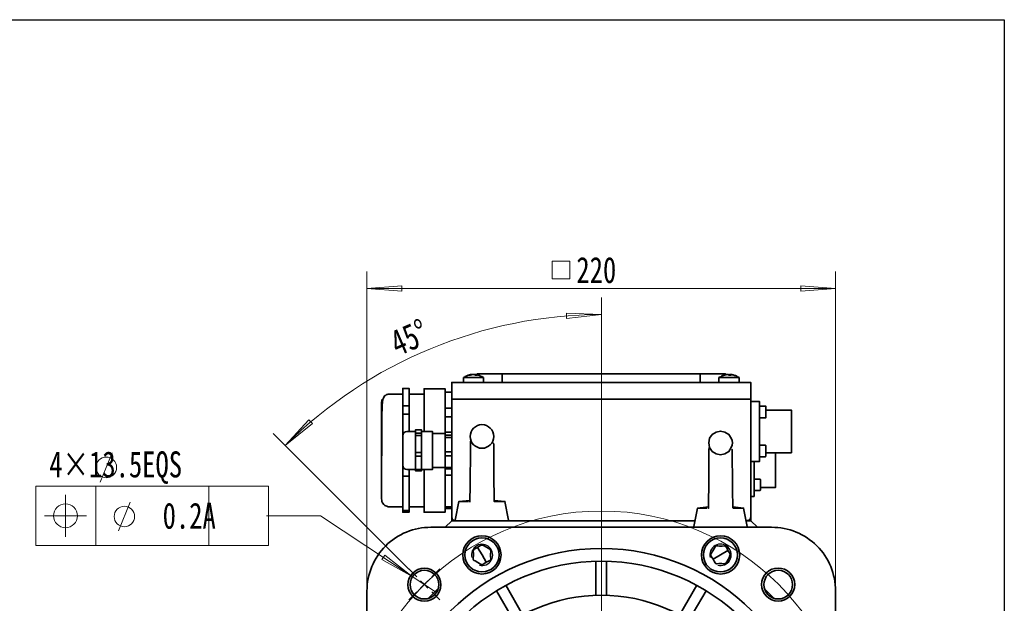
# Model space of a CAD drawing. Header units: millimetres. Extents: x 0 to 16.2, y 0 to 11.1.
# Tile 5 of 5: x 11.7 to 16.2, y 8.4 to 11.1. Entities that reach past the tile are written whole.
import ezdxf

# ---------------------------------------------------------------- set-up
doc = ezdxf.new("R2010")
doc.units = ezdxf.units.MM
doc.styles.add('PDF HYSWLongFangSong', font='hyswlongfangsong.ttf')

msp = doc.modelspace()

# ---------------------------------------------------------------- linework, layer by layer
for p, q in [((-0.0068, 11.1247), (16.2074, 11.1247)), ((16.2074, 11.1247), (16.2074, 0.0078))]:
    msp.add_line(p, q)
at = {"color": 7, "lineweight": 18}
for points in [[(14.2, 9.9278), (14.2, 10.0083), (14.1181, 10.0083), (14.1181, 9.9278)], [(13.2625, 9.8819), (13.4236, 9.8944), (13.4236, 9.8708)], [(15.4278, 9.8819), (15.2667, 9.8708), (15.2667, 9.8944)], [(14.3458, 9.7625), (14.1847, 9.7444), (14.1847, 9.7681)], [(12.8847, 9.1569), (12.9944, 9.275), (13.0111, 9.2583)], [(12.0097, 8.6944), (12.0097, 8.9694), (11.7333, 8.9694), (11.7333, 8.6944)], [(12.8083, 8.6944), (12.8083, 8.9694)], [(13.4722, 8.5514), (13.3444, 8.65), (13.3319, 8.6306)]]:
    msp.add_lwpolyline(points, close=True, dxfattribs=at)
for points in [[(13.2625, 8.4847), (13.2625, 9.9611)], [(15.4278, 8.4847), (15.4278, 9.9611)], [(13.2625, 9.8819), (15.4278, 9.8819)], [(14.3458, 8.7056), (14.3458, 9.8403)], [(13.4556, 8.5861), (12.8292, 9.2125)], [(12.0306, 8.9875), (12.0847, 9.1236)], [(12.8083, 8.9694), (11.7333, 8.9694), (11.7333, 8.6944), (12.8083, 8.6944)], [(12.5319, 8.9694), (12.5319, 8.6944)], [(12.5319, 8.9694), (12.5319, 8.6944)], [(12.8083, 8.9694), (12.8083, 8.6944)], [(11.8694, 8.7347), (11.8694, 8.9292)], [(12.1153, 8.7625), (12.1681, 8.8958)], [(11.7722, 8.8319), (11.9667, 8.8319)], [(13.5833, 8.4778), (13.4722, 8.5514), (13.0486, 8.8319), (12.7986, 8.8319)], [(14.3458, 7.7471), (14.3458, 8.7067)], [(13.4933, 8.5504), (13.4568, 8.5869)], [(13.5629, 8.5504), (13.5994, 8.5869)], [(13.5097, 8.4972), (13.5278, 8.5153), (13.5097, 8.5319)], [(13.5444, 8.5319), (13.5278, 8.5153), (13.5444, 8.4972)], [(13.4933, 8.4808), (13.4568, 8.4443)], [(13.5629, 8.4808), (13.5994, 8.4443)]]:
    msp.add_lwpolyline(points, dxfattribs=at)
at = {"color": 7, "lineweight": 35}
for points in [[(13.7528, 9.4847), (13.7514, 9.4847), (13.75, 9.4847), (13.7472, 9.4847), (13.7458, 9.4847), (13.7417, 9.4847), (13.7361, 9.4833), (13.7306, 9.4819), (13.7264, 9.4806), (13.7208, 9.4778), (13.7167, 9.4764), (13.7125, 9.4736), (13.7083, 9.4708), (13.7083, 9.4486)], [(13.8014, 9.4708), (13.8, 9.4708), (13.7958, 9.4708), (13.7875, 9.4708), (13.7778, 9.4708), (13.7653, 9.4708), (13.7528, 9.4708), (13.7403, 9.4708), (13.7292, 9.4708), (13.7194, 9.4708), (13.7125, 9.4708), (13.7083, 9.4708)], [(13.7625, 9.4847), (13.7639, 9.4847), (13.7653, 9.4847), (13.7667, 9.4847), (13.7681, 9.4833), (13.7694, 9.4833), (13.7708, 9.4833), (13.7722, 9.4819), (13.7708, 9.4819), (13.7694, 9.4819), (13.7681, 9.4819), (13.7667, 9.4819), (13.7653, 9.4819), (13.7639, 9.4819), (13.7625, 9.4833), (13.7611, 9.4833), (13.7597, 9.4833), (13.7583, 9.4847), (13.7569, 9.4847), (13.7556, 9.4847), (13.7542, 9.4847), (13.7528, 9.4847), (13.7514, 9.4847), (13.75, 9.4847), (13.7486, 9.4847), (13.7472, 9.4847), (13.7458, 9.4833), (13.7444, 9.4833), (13.7431, 9.4833), (13.7417, 9.4833), (13.7403, 9.4819), (13.7389, 9.4819), (13.7375, 9.4819), (13.7361, 9.4819), (13.7347, 9.4819), (13.7333, 9.4819), (13.7347, 9.4833), (13.7375, 9.4833), (13.7389, 9.4833), (13.7403, 9.4833), (13.7417, 9.4847), (13.7431, 9.4847), (13.7444, 9.4847), (13.7458, 9.4847)], [(13.7472, 9.4847), (13.7472, 9.4847)], [(13.7472, 9.4847), (13.7472, 9.4847)], [(13.7472, 9.4847), (13.7472, 9.4847)], [(13.7569, 9.4847), (13.7583, 9.4847), (13.7597, 9.4847), (13.7611, 9.4847), (13.7625, 9.4847), (13.7639, 9.4847), (13.7625, 9.4847), (13.7611, 9.4847), (13.7597, 9.4847), (13.7583, 9.4847), (13.7569, 9.4847), (13.7556, 9.4847), (13.7542, 9.4847)], [(13.7625, 9.4847), (13.7625, 9.4847)], [(13.8014, 9.4486), (13.8014, 9.4708), (13.7972, 9.4736), (13.7931, 9.4764), (13.7875, 9.4778), (13.7833, 9.4806), (13.7778, 9.4819), (13.7736, 9.4833), (13.7681, 9.4847), (13.7625, 9.4847), (13.7625, 9.4833)], [(13.7625, 9.4847), (13.7625, 9.4847)], [(13.8875, 9.4486), (13.8875, 9.4889), (13.7722, 9.4889), (13.7722, 9.4833)], [(14.8028, 9.4486), (14.8028, 9.4889), (13.8875, 9.4889)], [(14.9181, 9.4833), (14.9181, 9.4889), (14.8028, 9.4889)], [(14.9417, 9.4819), (14.9417, 9.4847), (14.9431, 9.4847), (14.9431, 9.4833), (14.9444, 9.4833), (14.9444, 9.4819), (14.9431, 9.4819), (14.9417, 9.4819), (14.9403, 9.4819), (14.9389, 9.4819), (14.9375, 9.4819), (14.9361, 9.4819), (14.9347, 9.4819), (14.9347, 9.4833), (14.9333, 9.4833), (14.9333, 9.4847), (14.9319, 9.4847), (14.9306, 9.4847), (14.9292, 9.4847), (14.9278, 9.4847), (14.925, 9.4847), (14.9236, 9.4847), (14.9222, 9.4833), (14.9194, 9.4833), (14.9181, 9.4833), (14.9167, 9.4833), (14.9153, 9.4819), (14.9139, 9.4819), (14.9125, 9.4819), (14.9097, 9.4806), (14.9069, 9.4806), (14.9042, 9.4792), (14.9, 9.4778), (14.8972, 9.475), (14.8944, 9.4736), (14.8917, 9.4722), (14.8889, 9.4708), (14.8889, 9.4486)], [(14.9819, 9.4708), (14.9778, 9.4708), (14.9708, 9.4708), (14.9625, 9.4708), (14.9514, 9.4708), (14.9375, 9.4708), (14.925, 9.4708), (14.9139, 9.4708), (14.9028, 9.4708), (14.8958, 9.4708), (14.8903, 9.4708), (14.8889, 9.4708)], [(14.9125, 9.4819), (14.9153, 9.4833), (14.9167, 9.4833), (14.9181, 9.4833), (14.9194, 9.4833), (14.9222, 9.4847), (14.9236, 9.4847), (14.925, 9.4847), (14.9278, 9.4847), (14.9292, 9.4847)], [(14.9375, 9.4819), (14.9361, 9.4819), (14.9347, 9.4819), (14.9333, 9.4819)], [(14.9819, 9.4486), (14.9819, 9.4708), (14.9792, 9.4722), (14.9764, 9.4736), (14.9736, 9.475), (14.9708, 9.4778), (14.9681, 9.4792), (14.9653, 9.4806), (14.9611, 9.4806), (14.9583, 9.4819), (14.9569, 9.4833), (14.9556, 9.4833), (14.9528, 9.4833), (14.9514, 9.4833), (14.95, 9.4847), (14.9472, 9.4847), (14.9458, 9.4847), (14.9444, 9.4847), (14.9431, 9.4847), (14.9417, 9.4847), (14.9403, 9.4847), (14.9389, 9.4847), (14.9375, 9.4847), (14.9375, 9.4833), (14.9361, 9.4833), (14.9361, 9.4819)], [(13.4278, 9.3403), (13.4278, 9.3806), (13.4278, 9.4208), (13.4569, 9.4208), (13.4569, 9.3806), (13.4569, 9.3403)], [(13.6236, 9.2056), (13.6236, 9.2111), (13.6236, 9.2181), (13.6236, 9.2319), (13.6236, 9.2611), (13.6236, 9.2889), (13.6236, 9.3139), (13.6236, 9.3375), (13.6236, 9.3583), (13.6236, 9.3764), (13.6236, 9.3917), (13.6236, 9.4042), (13.6236, 9.4125), (13.6236, 9.4181), (13.6236, 9.4194), (13.5264, 9.4194), (13.5264, 9.4181), (13.5264, 9.4125), (13.5264, 9.4042), (13.5264, 9.3917), (13.5264, 9.3764), (13.5264, 9.3583), (13.5264, 9.3375), (13.5264, 9.3139), (13.5264, 9.2889), (13.5264, 9.2611), (13.5264, 9.2319), (13.5264, 9.2222)], [(15.0139, 8.8097), (15.0361, 8.8097), (15.0361, 8.8292), (15.0361, 9.3708), (15.0347, 9.3708), (15.0333, 9.3708), (15.0306, 9.3708), (15.0278, 9.3708), (15.025, 9.3708), (15.0208, 9.3708), (15.0167, 9.3708), (13.6736, 9.3708), (15.0167, 9.3708), (15.0208, 9.3708), (15.025, 9.3708), (15.0278, 9.3708), (15.0306, 9.3708), (15.0333, 9.3708), (15.0347, 9.3708), (15.0361, 9.3708), (15.0361, 9.4486), (15.0347, 9.4486), (15.0333, 9.4486), (15.0306, 9.4486), (15.0278, 9.4486), (15.025, 9.4486), (15.0208, 9.4486), (15.0167, 9.4486), (13.6736, 9.4486), (13.6694, 9.4486), (13.6653, 9.4486), (13.6625, 9.4486), (13.6597, 9.4486), (13.6569, 9.4486), (13.6556, 9.4486), (13.6542, 9.4486), (13.6542, 9.3708), (13.6556, 9.3708), (13.6569, 9.3708), (13.6597, 9.3708), (13.6625, 9.3708), (13.6653, 9.3708), (13.6694, 9.3708), (13.6736, 9.3708), (13.6694, 9.3708), (13.6653, 9.3708), (13.6625, 9.3708), (13.6597, 9.3708), (13.6569, 9.3708), (13.6556, 9.3708), (13.6542, 9.3708), (13.6542, 8.8292)], [(13.4278, 9.3944), (13.3681, 9.3944), (13.3625, 9.3944), (13.3597, 9.3944), (13.3569, 9.3931), (13.3542, 9.3931), (13.3528, 9.3917), (13.3514, 9.3917), (13.35, 9.3903), (13.3486, 9.3889), (13.3458, 9.3875), (13.3417, 9.3833), (13.3389, 9.3764), (13.3361, 9.3694), (13.3347, 9.3583), (13.3333, 9.3417), (13.3333, 9.325), (13.3319, 9.3042), (13.3319, 9.2778), (13.3306, 9.2472), (13.3306, 9.2111), (13.3306, 9.1708), (13.3306, 9.1292), (13.3292, 9.0875), (13.3292, 9.0486), (13.3292, 9.0139), (13.3292, 8.9847), (13.3292, 8.9611), (13.3292, 8.95), (13.3292, 8.9431), (13.3292, 8.9292), (13.3292, 8.9208), (13.3292, 8.9167), (13.3292, 8.9236), (13.3292, 8.9361), (13.3292, 8.9569), (13.3292, 8.9847), (13.3292, 9.0028), (13.3292, 9.0222), (13.3292, 9.0444), (13.3292, 9.0681), (13.3292, 9.0931), (13.3292, 9.1208), (13.3292, 9.1472), (13.3292, 9.175), (13.3292, 9.2014), (13.3292, 9.2278), (13.3292, 9.2514), (13.3292, 9.2722), (13.3292, 9.2917), (13.3292, 9.3083), (13.3292, 9.3333), (13.3292, 9.3472), (13.3292, 9.3542), (13.3292, 9.3556), (13.3292, 9.3514), (13.3319, 9.3681), (13.3375, 9.375)], [(13.5264, 9.3944), (13.4569, 9.3944)], [(13.6236, 9.4042), (13.6542, 9.4042)], [(13.4569, 9.3014), (13.4569, 9.3403), (13.4278, 9.3403), (13.4278, 9.3014)], [(13.6542, 9.3292), (13.6236, 9.3292)], [(15.0361, 9.3597), (15.0764, 9.3597), (15.0764, 9.3583), (15.0764, 9.3556), (15.0764, 9.3542), (15.0764, 9.3514), (15.0764, 9.3472), (15.0764, 9.3431), (15.0764, 9.3403), (15.0764, 9.1042), (15.1014, 9.1042), (15.1028, 9.1042), (15.1028, 9.1056), (15.1042, 9.1056), (15.1056, 9.1069), (15.1056, 9.1083), (15.1056, 9.1111), (15.1056, 9.1167), (15.1056, 9.125), (15.1056, 9.1347), (15.1056, 9.1431), (15.1056, 9.15), (15.1056, 9.1542), (15.1056, 9.1556), (15.1056, 9.1569), (15.1042, 9.1583), (15.1028, 9.1583), (15.1014, 9.1583), (15.0764, 9.1583)], [(15.0764, 9.2847), (15.1014, 9.2847), (15.1028, 9.2847), (15.1042, 9.2847), (15.1042, 9.2861), (15.1056, 9.2861), (15.1056, 9.2875), (15.1056, 9.2889), (15.1056, 9.2903), (15.1056, 9.2958), (15.1056, 9.3028), (15.1056, 9.3125), (15.1056, 9.3208), (15.1056, 9.3278), (15.1056, 9.3333), (15.1056, 9.3347), (15.1056, 9.3361), (15.1056, 9.3375), (15.1042, 9.3375), (15.1042, 9.3389), (15.1028, 9.3389), (15.1014, 9.3389), (15.0764, 9.3389)], [(13.4569, 9.2222), (13.4569, 9.3014), (13.4278, 9.3014), (13.4278, 9.2042)], [(13.6236, 9.2903), (13.6542, 9.2903)], [(15.1056, 9.1236), (15.2236, 9.1236), (15.2236, 9.1264), (15.2236, 9.1319), (15.2236, 9.1417), (15.2236, 9.1542), (15.2236, 9.1681), (15.2236, 9.1847), (15.2236, 9.2028), (15.2236, 9.2222), (15.2236, 9.2403), (15.2236, 9.2583), (15.2236, 9.275), (15.2236, 9.2903), (15.2236, 9.3014), (15.2236, 9.3111), (15.2236, 9.3181), (15.2236, 9.3194), (15.2236, 9.3208), (15.1056, 9.3208)], [(13.4861, 9.2222), (13.4472, 9.2222), (13.4403, 9.2208), (13.4333, 9.2167), (13.4292, 9.2097), (13.4278, 9.2014), (13.4278, 9.1972), (13.4278, 9.1875), (13.4278, 9.1778), (13.4278, 9.1653), (13.4278, 9.1417), (13.4278, 9.1222), (13.4278, 9.1028), (13.4278, 9.0833), (13.4278, 9.075), (13.4278, 9.0681), (13.4278, 9.0653), (13.4278, 9.0667), (13.4292, 9.0583), (13.4333, 9.0514), (13.4403, 9.0472), (13.4472, 9.0458), (13.4861, 9.0458), (13.5153, 9.0458), (13.5153, 9.0403), (13.4861, 9.0403), (13.4861, 9.0458), (13.4861, 9.0764), (13.4861, 9.1083), (13.4861, 9.125)], [(13.4861, 9.2139), (13.4861, 9.2208), (13.4861, 9.2292), (13.5153, 9.2292), (13.5153, 9.2208), (13.5153, 9.2139)], [(13.4861, 9.1083), (13.5153, 9.1083), (13.5153, 9.0764), (13.5153, 9.0458), (13.5653, 9.0458), (13.5653, 9.0472), (13.5653, 9.0514), (13.5653, 9.0597), (13.5653, 9.0708), (13.5653, 9.0847), (13.5653, 9.1014), (13.5653, 9.1181), (13.5653, 9.1361), (13.5653, 9.1542), (13.5653, 9.1708), (13.5653, 9.1861), (13.5653, 9.2), (13.5653, 9.2097), (13.5653, 9.2181), (13.5653, 9.2222), (13.5153, 9.2222)], [(13.5153, 9.2028), (13.5153, 9.2139), (13.4861, 9.2139), (13.4861, 9.2028)], [(13.6236, 9.2125), (13.5653, 9.2125)], [(13.6236, 9.2181), (13.6542, 9.2181)], [(13.6542, 9.2056), (13.6236, 9.2056), (13.6236, 9.1944)], [(13.6542, 9.1278), (13.6236, 9.1278), (13.6236, 9.1611), (13.6236, 9.1944), (13.6542, 9.1944)], [(13.7417, 9.1764), (13.7403, 9.1764), (13.7403, 9.1694), (13.7403, 9.1569), (13.7403, 9.1431), (13.7403, 9.1292), (13.7403, 9.1139), (13.7403, 9.1014), (13.7403, 9.0722), (13.7389, 9.0417), (13.7389, 9.0097), (13.7389, 8.9806), (13.7389, 8.9514), (13.7375, 8.9222), (13.7375, 8.9083), (13.7375, 8.8958)], [(13.8486, 9.1236), (13.8486, 9.1389), (13.8486, 9.1514), (13.8486, 9.1611), (13.8472, 9.1681), (13.8458, 9.1694)], [(13.9, 8.8986), (13.8972, 8.8986), (13.8903, 8.8986), (13.8792, 8.8986), (13.8639, 8.8986), (13.8583, 8.8986), (13.8528, 8.8986), (13.85, 8.8986), (13.85, 8.9069), (13.85, 8.9208), (13.85, 8.9347), (13.85, 8.9472), (13.8486, 8.9764), (13.8486, 9.0069), (13.8486, 9.0375), (13.8486, 9.0681), (13.8486, 9.0972), (13.8486, 9.125), (13.8486, 9.1389), (13.8486, 9.15), (13.8486, 9.1542), (13.8472, 9.1556)], [(14.8431, 9.1472), (14.8417, 9.1389), (14.8417, 9.1278), (14.8417, 9.1139), (14.8417, 9.0986), (14.8417, 9.0847), (14.8417, 9.0708), (14.8417, 9.0431), (14.8417, 9.0125), (14.8417, 8.9806), (14.8417, 8.9514), (14.8403, 8.9222), (14.8403, 8.8931), (14.8403, 8.8792), (14.8403, 8.8667)], [(13.5153, 9.125), (13.5153, 9.1083)], [(13.5653, 9.0556), (13.6236, 9.0556), (13.6236, 9.0833), (13.6236, 9.1097)], [(13.6236, 9.1278), (13.6236, 9.1097), (13.6542, 9.1097)], [(14.95, 9.0944), (14.95, 9.1097), (14.95, 9.1222), (14.95, 9.1319), (14.95, 9.1375), (14.9486, 9.1403)], [(14.9528, 8.8694), (14.9528, 8.8764), (14.9528, 8.8903), (14.9528, 8.9056), (14.9514, 8.9181), (14.9514, 8.9458), (14.9514, 8.9764), (14.9514, 9.0083), (14.9514, 9.0389), (14.95, 9.0667), (14.95, 9.0958), (14.95, 9.1083), (14.95, 9.1208), (14.95, 9.1236), (14.95, 9.1264), (14.9486, 9.1264)], [(15.0361, 9.0833), (15.0764, 9.0833), (15.0764, 9.0847), (15.0764, 9.0861), (15.0764, 9.0875), (15.0764, 9.0903), (15.0764, 9.0931), (15.0764, 9.0958), (15.0764, 9.1), (15.0764, 9.1042)], [(15.0806, 8.9625), (15.15, 8.9625), (15.15, 8.9653), (15.15, 8.9722), (15.15, 8.9833), (15.15, 8.9958), (15.15, 9.0125), (15.15, 9.0306), (15.15, 9.0514), (15.15, 9.0736), (15.15, 9.0958), (15.15, 9.1194), (15.15, 9.1236)], [(13.4569, 9.0458), (13.4569, 9.0153), (13.4278, 9.0153), (13.4278, 9.0639)], [(13.4278, 9.0639), (13.4278, 9.0639)], [(13.6542, 9.0556), (13.6236, 9.0556), (13.6236, 9.05)], [(15.0514, 9.0833), (15.0514, 8.9417), (15.0514, 8.9389), (15.0514, 8.9347), (15.0514, 8.9319), (15.0514, 8.9278), (15.0514, 8.9264), (15.0514, 8.9236), (15.0514, 8.9222), (15.0361, 8.9222)], [(13.4278, 9.0153), (13.4278, 8.9361), (13.4278, 8.8569), (13.4569, 8.8569), (13.4569, 8.9361), (13.4569, 9.0153)], [(13.5264, 9.0458), (13.5264, 9.0181), (13.5264, 8.9903), (13.5264, 8.9639), (13.5264, 8.9389), (13.5264, 8.9181), (13.5264, 8.8986), (13.5264, 8.8819), (13.5264, 8.8694), (13.5264, 8.8583), (13.5264, 8.8528), (13.5264, 8.8486), (13.6236, 8.8486), (13.6236, 8.8528), (13.6236, 8.8583), (13.6236, 8.8694), (13.6236, 8.8819), (13.6236, 8.8986), (13.6236, 8.9181), (13.6236, 8.9389), (13.6236, 8.9639), (13.6236, 8.9903), (13.6236, 9.0181), (13.6236, 9.0472), (13.6236, 9.05), (13.6542, 9.05)], [(13.6236, 9.0208), (13.6542, 9.0208)], [(13.8486, 9.0083), (13.8486, 9.0194)], [(14.9514, 8.9792), (14.9514, 8.9903)], [(15.0514, 8.9486), (15.0778, 8.9486), (15.0792, 8.9486), (15.0806, 8.95), (15.0806, 8.9514), (15.0806, 8.9542), (15.0806, 8.9611), (15.0806, 8.9694), (15.0806, 8.9778), (15.0806, 8.9861), (15.0806, 8.9931), (15.0806, 8.9972), (15.0806, 8.9986), (15.0806, 9), (15.0792, 9.0014), (15.0778, 9.0014), (15.0514, 9.0014)], [(13.3292, 8.9167), (13.3319, 8.8986), (13.3347, 8.8917), (13.3403, 8.8847), (13.3431, 8.8819), (13.3458, 8.8806), (13.35, 8.8778), (13.3542, 8.8764), (13.3611, 8.8736), (13.3681, 8.8736), (13.4278, 8.8736)], [(13.4569, 8.8736), (13.5264, 8.8736)], [(13.7375, 8.9028), (13.6875, 8.8986), (13.6708, 8.8125), (13.6708, 8.8111), (13.6722, 8.8097), (13.6736, 8.8097), (13.6694, 8.8097), (13.6653, 8.8111), (13.6625, 8.8125), (13.6597, 8.8153), (13.6569, 8.8181), (13.6556, 8.8208), (13.6542, 8.825), (13.6542, 8.8292), (13.6542, 8.8097), (13.6236, 8.7792), (13.6542, 8.8097), (14.7792, 8.8097)], [(13.6542, 8.8736), (13.6236, 8.8736)], [(13.6875, 8.8986), (13.6903, 8.8986), (13.6972, 8.8986), (13.7083, 8.8986), (13.7236, 8.8986), (13.7264, 8.8986), (13.7319, 8.8986)], [(13.7347, 8.8986), (13.7375, 8.8986)], [(13.9139, 8.8097), (13.9153, 8.8097), (13.9167, 8.8097), (13.9167, 8.8111), (13.9167, 8.8125), (13.9, 8.8986), (13.85, 8.9028)], [(14.8403, 8.8736), (14.7903, 8.8681), (14.7736, 8.7833), (14.7736, 8.7819), (14.7736, 8.7806), (14.775, 8.7806), (14.7764, 8.7792)], [(15.0167, 8.7792), (15.0181, 8.7806), (15.0194, 8.7806), (15.0194, 8.7819), (15.0194, 8.7833), (15.0028, 8.8681), (14.9528, 8.8736)], [(13.4278, 8.8569), (13.4278, 8.8486), (13.4569, 8.8486), (13.4569, 8.8569)], [(13.6236, 8.8653), (13.6542, 8.8653)], [(14.7903, 8.8681), (14.7931, 8.8681), (14.8, 8.8681), (14.8111, 8.8681), (14.8264, 8.8681), (14.8292, 8.8681), (14.8333, 8.8681)], [(14.8375, 8.8681), (14.8403, 8.8681)], [(14.9528, 8.8681), (14.9542, 8.8681), (14.9611, 8.8681), (14.9667, 8.8681), (14.9819, 8.8681), (14.9931, 8.8681), (15, 8.8681), (15.0028, 8.8681)], [(13.6542, 8.8097), (13.6542, 8.8097)], [(15.0361, 8.8097), (15.0667, 8.7792)], [(13.8139, 8.6181), (13.7944, 8.6514), (13.7736, 8.6861)], [(14.8625, 8.6319), (14.8958, 8.6514), (14.9306, 8.6722)], [(14.9361, 8.6403), (14.9389, 8.6514)], [(14.3208, 8.6222), (14.3208, 8.4639)], [(14.3694, 8.4639), (14.3694, 8.6222)], [(13.9833, 8.3736), (13.9042, 8.5111)], [(14.7861, 8.5111), (14.7069, 8.3736)], [(13.5903, 8.4944), (13.5472, 8.4514)], [(13.8611, 8.4861), (13.9403, 8.35)], [(14.75, 8.35), (14.8292, 8.4861)], [(15.1431, 8.4514), (15.1, 8.4944)]]:
    msp.add_lwpolyline(points, dxfattribs=at)
for points in [[(13.4861, 9.125), (13.5153, 9.125), (13.5153, 9.1639), (13.5153, 9.2028), (13.4861, 9.2028), (13.4861, 9.1639)], [(14.8958, 9.1139), (14.8764, 9.1181), (14.8583, 9.1292), (14.8458, 9.1472), (14.8431, 9.1583), (14.8417, 9.1694), (14.8431, 9.1806), (14.8458, 9.1903), (14.8583, 9.2083), (14.8764, 9.2194), (14.8958, 9.2236), (14.9167, 9.2194), (14.9347, 9.2083), (14.9458, 9.1903), (14.95, 9.1806), (14.9514, 9.1694), (14.95, 9.1583), (14.9458, 9.1472), (14.9347, 9.1292), (14.9167, 9.1181)], [(13.8139, 8.6181), (13.8236, 8.6222), (13.8306, 8.6264), (13.8333, 8.6278), (13.8347, 8.6306), (13.8347, 8.6347), (13.8333, 8.6444), (13.8333, 8.6569), (13.8347, 8.6653), (13.8347, 8.6708), (13.8333, 8.6736), (13.8319, 8.6764), (13.8264, 8.6806), (13.8014, 8.6944), (13.7972, 8.6972), (13.7944, 8.6972), (13.7917, 8.6972), (13.7847, 8.6931), (13.7736, 8.6861), (13.7639, 8.6819), (13.7583, 8.6778), (13.7556, 8.675), (13.7542, 8.6736), (13.7528, 8.6694), (13.7542, 8.6597), (13.7542, 8.6472), (13.7528, 8.6389), (13.7528, 8.6319), (13.7542, 8.6292), (13.7569, 8.6264), (13.7625, 8.6236), (13.7875, 8.6083), (13.7903, 8.6069), (13.7931, 8.6069), (13.7972, 8.6069), (13.8028, 8.6097)], [(14.8625, 8.6319), (14.8667, 8.6222), (14.8708, 8.6153), (14.8722, 8.6139), (14.875, 8.6125), (14.8792, 8.6111), (14.8889, 8.6125), (14.9014, 8.6125), (14.9097, 8.6111), (14.9153, 8.6111), (14.9181, 8.6125), (14.9208, 8.6139), (14.925, 8.6194), (14.9389, 8.6444), (14.9417, 8.6486), (14.9417, 8.6514), (14.9417, 8.6542), (14.9375, 8.6611), (14.9306, 8.6722), (14.9264, 8.6819), (14.9222, 8.6875), (14.9194, 8.6903), (14.9181, 8.6917), (14.9139, 8.6931), (14.9042, 8.6917), (14.8917, 8.6917), (14.8833, 8.6931), (14.8764, 8.6931), (14.8736, 8.6917), (14.8708, 8.6889), (14.8681, 8.6833), (14.8528, 8.6583), (14.8514, 8.6556), (14.8514, 8.6528), (14.8514, 8.6486), (14.8542, 8.6431)]]:
    msp.add_lwpolyline(points, close=True, dxfattribs=at)
msp.add_lwpolyline([(15.1319, 6.6139, 0.412239), (15.4278, 6.9097), (15.4278, 8.4847, 0.416167), (15.1319, 8.7792), (13.5583, 8.7792, 0.416163), (13.2625, 8.4847), (13.2625, 6.9097, 0.41754), (13.5583, 6.6139)], format="xyb", close=True, dxfattribs=at)
for centre, radius in [((13.794, 9.1989), 0.0545), ((13.7937, 8.6516), 0.0883), ((14.8964, 8.6516), 0.0883), ((13.7941, 8.6515), 0.0788), ((14.8959, 8.6517), 0.0788), ((14.3454, 7.6969), 0.9844), ((14.3455, 7.6971), 0.9254), ((13.528, 8.514), 0.0762), ((13.5281, 8.5143), 0.0664), ((15.1625, 8.5146), 0.0764), ((15.1628, 8.5143), 0.0663), ((14.345, 7.6975), 0.7675)]:
    msp.add_circle(centre, radius, dxfattribs=at)
at = {"color": 7, "lineweight": 18}
for centre, radius in [((12.058, 9.0559), 0.0476), ((11.8699, 8.8325), 0.0551), ((12.1417, 8.8291), 0.0472), ((14.3459, 7.6979), 1.1565)]:
    msp.add_circle(centre, radius, dxfattribs=at)
msp.add_arc((14.3513, 7.6838), 2.0787, 90.1507, 134.8723, dxfattribs=at)
at = {"color": 7, "lineweight": 35}
msp.add_arc((15.0174, 8.8285), 0.0188, 267.8789, 2.1211, dxfattribs=at)
at = {"color": 7, "lineweight": 25}
for centre, radius, start, end in [((13.7946, 8.6515), 0.049, 255.0804, 194.9196), ((14.8963, 8.6519), 0.0495, 254.7599, 195.2401)]:
    msp.add_arc(centre, radius, start, end, dxfattribs=at)

# ---------------------------------------------------------------- texts
at = {"color": 7, "char_height": 0.1203, "attachment_point": 4, "style": 'PDF HYSWLongFangSong'}
for s, insert in [('220', (14.2303, 9.9673)), ('4×13.5EQS', (11.7945, 9.0547)), ('0.2A', (12.3186, 8.8317))]:
    msp.add_mtext(s, dxfattribs=dict(at, insert=insert))
at = {"color": 7, "insert": (13.3812, 9.6223), "char_height": 0.1203, "attachment_point": 4, "rotation": 23.4078, "style": 'PDF HYSWLongFangSong'}
msp.add_mtext('45°', dxfattribs=at)

doc.saveas('drawing.dxf')
